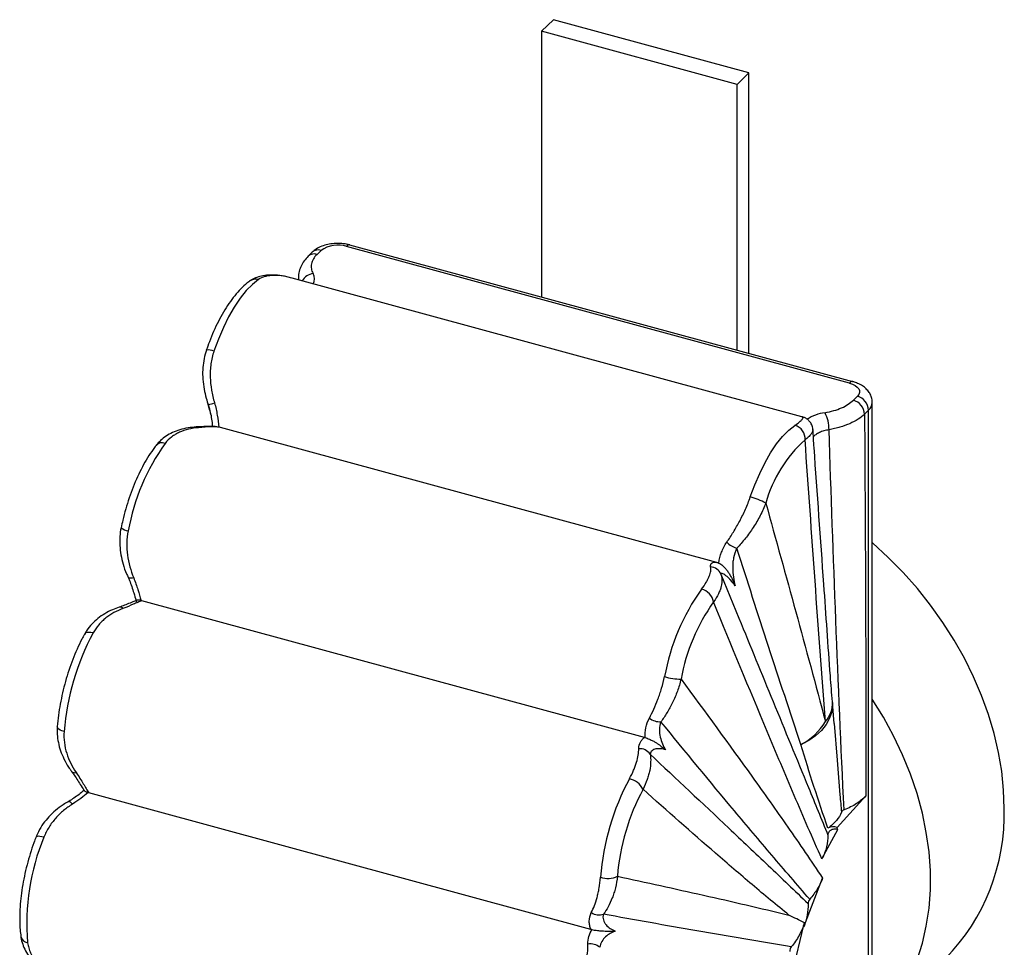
# Paper-space layout '_Trimétrica' of a CAD drawing. Header units: millimetres. Extents: x -151 to 7, y -173 to 78.
# Tile 2 of 2: x -149 to 7, y -69 to 78. Entities that reach past the tile are written whole.
import ezdxf

# ---------------------------------------------------------------- set-up
doc = ezdxf.new("R2010")
doc.units = ezdxf.units.MM

psp = doc.layouts.new('_Trimétrica')

# ---------------------------------------------------------------- linework, layer by layer
at = {"color": 7, "linetype": 'Continuous', "lineweight": 25}
for p, q in [((-66.1, 75.76), (-64.23, 77.58)), ((-33.28, 69.17), (-64.23, 77.58)), ((-66.1, 75.76), (-66.1, 33.68)), ((-35.15, 67.35), (-66.1, 75.76)), ((-35.15, 67.35), (-33.28, 69.17)), ((-33.28, 24.76), (-33.28, 69.17)), ((-35.15, 25.27), (-35.15, 67.35)), ((-102.41, 40.78), (-103.05, 40.15)), ((-101.01, 41.06), (-101.65, 40.44)), ((-17.36, 20.07), (-96.96, 41.71)), ((-16.83, 20.29), (-96.43, 41.92)), ((-105.6, 36.67), (-105.84, 36.74)), ((-24.91, 14.75), (-105.6, 36.68)), ((-104.58, 36.76), (-104.58, 36.41)), ((-16.75, 17.36), (-16.1, 17.99)), ((-118.7, 16.03), (-118.87, 16.67)), ((-14.34, 15.79), (-14.98, 15.17)), ((-14.34, -152.21), (-14.34, 15.79)), ((-13.76, -150.71), (-13.76, 16.99)), ((-117.01, 13.04), (-117.04, 13.05)), ((-38.36, -8.31), (-116.91, 13.04)), ((-37.73, -10.17), (-34.86, -17.16)), ((-49.81, -36), (-129.4, -14.37)), ((-19.79, -33.81), (-20.03, -30.5)), ((-19.8, -33.81), (-19.32, -39.63)), ((-58.29, -66.39), (-137.76, -44.8)), ((-19.32, -50.25), (-14.8, -45.28)), ((-21.73, -55.23), (-19.22, -50.61)), ((-24.59, -65.99), (-21.62, -58.29)), ((-26.72, -74.57), (-24.63, -65.96)), ((-24.59, -65.99), (-24.63, -65.96))]:
    psp.add_line(p, q, dxfattribs=at)
at = {"color": 8, "linetype": 'Continuous', "lineweight": 25}
for p, q in [((-104.54, 36.39), (-104.53, 36.76)), ((-118.87, 16.67), (-119.15, 17.71)), ((-118.87, 16.67), (-118.61, 15.7)), ((-24.89, 14.74), (-24.91, 14.75))]:
    psp.add_line(p, q, dxfattribs=at)
at = {"color": 7, "linetype": 'Continuous', "lineweight": 25, "flags": 128}
for points in [[(-110.91, 36.46), (-111.88, 35.69), (-112.85, 34.7), (-113.81, 33.5), (-114.74, 32.11), (-115.64, 30.56), (-116.48, 28.86), (-117.26, 27.04), (-117.97, 25.13)], [(-17.36, 20.07), (-16.87, 19.91), (-16.45, 19.69), (-16.12, 19.44), (-15.89, 19.16), (-15.77, 18.87), (-15.77, 18.56), (-15.88, 18.27), (-16.1, 17.99)], [(-33.06, 2.05), (-32.36, 3.96), (-31.58, 5.78), (-30.73, 7.48), (-29.84, 9.04), (-28.9, 10.43), (-27.94, 11.62), (-26.97, 12.62), (-26.01, 13.38)], [(7.13, -47.26), (7.03, -44.34), (6.73, -41.37), (6.23, -38.38), (5.53, -35.38), (4.63, -32.37), (3.55, -29.38), (2.28, -26.42), (0.83, -23.49), (-0.79, -20.62), (-2.58, -17.81), (-4.53, -15.09), (-6.62, -12.46), (-8.85, -9.93), (-11.22, -7.51), (-13.7, -5.22), (-13.76, -5.17)], [(-13.76, -82.34), (-11.99, -80.44), (-10.38, -78.35), (-8.95, -76.11), (-7.71, -73.73), (-6.67, -71.22), (-5.83, -68.59), (-5.2, -65.86), (-4.77, -63.03), (-4.56, -60.12), (-4.56, -57.15), (-4.77, -54.13), (-5.2, -51.07), (-5.83, -48), (-6.67, -44.91), (-7.71, -41.83), (-8.95, -38.78), (-10.38, -35.76), (-11.99, -32.8), (-13.76, -29.94)], [(-19.22, -50.61), (-19.24, -50.53), (-19.32, -50.25)]]:
    psp.add_lwpolyline(points, dxfattribs=at)
at = {"color": 8, "linetype": 'Continuous', "lineweight": 25, "flags": 128}
for points in [[(-130.67, -10.76), (-130.87, -10.8), (-131.04, -10.82), (-131.2, -10.82), (-131.33, -10.81), (-131.43, -10.78), (-131.51, -10.74), (-131.55, -10.68)], [(-137.1, -19.47), (-137.44, -19.4), (-137.75, -19.38), (-138.02, -19.4), (-138.24, -19.48), (-138.4, -19.6), (-138.46, -19.69)], [(-20.03, -30.5), (-20.03, -30.89), (-20.15, -31.95), (-20.5, -32.99), (-21.05, -33.99), (-21.8, -34.92), (-22.73, -35.77), (-23.81, -36.52), (-25.04, -37.15)], [(-141.69, -35.08), (-142.02, -34.97), (-142.3, -34.84), (-142.52, -34.7), (-142.67, -34.55), (-142.75, -34.39), (-142.76, -34.28)], [(-140.35, -46.56), (-140.49, -46.42), (-140.63, -46.31), (-140.75, -46.23), (-140.87, -46.19), (-140.97, -46.17), (-141.05, -46.19), (-141.06, -46.2)], [(-144.88, -51.81), (-145.22, -51.73), (-145.51, -51.68), (-145.76, -51.66), (-145.96, -51.68), (-146.08, -51.72), (-146.14, -51.79)]]:
    psp.add_lwpolyline(points, dxfattribs=at)
at = {"color": 8, "linetype": 'Continuous', "lineweight": 25}
for centre, radius, start, end in [((-101.47, 39.73), 1.41, 71.1273, 131.6949), ((-96.52, 41.39), 0.541, 80.7318, 143.9675), ((-102.11, 39.1), 1.41, 71.124, 131.762), ((-101.96, 35.1), 2.33, 97.9415, 150.6362), ((-103.77, 36.56), 1.71, 332.4484, 29.5577), ((-111.35, 35), 1.53, 73.3049, 123.2184), ((-118.79, 23.35), 1.96, 65.2898, 101.5314), ((-16.92, 19.76), 0.541, 80.7268, 143.9683), ((-15.42, 17.05), 1.66, 310.6501, 357.8379), ((-20.17, 8.06), 7.4, 98.2766, 122.0013), ((-120.76, 12.56), 0.556, 53.8399, 91.4813), ((-126.19, 9.33), 1.29, 68.0066, 136.6492), ((-131.35, -1.37), 1.95, 227.8718, 264.3609), ((-132.84, -16.02), 0.632, 40.9859, 101.4912), ((-24.45, -30.55), 4.41, 317.9764, 2.2735), ((-140.01, -40.91), 0.69, 225.8398, 288.9769), ((-147.27, -67.22), 1.3, 193.0471, 261.4553)]:
    psp.add_arc(centre, radius, start, end, dxfattribs=at)
at = {"color": 7, "linetype": 'Continuous', "lineweight": 25}
for centre, radius, start, end in [((-98.33, 37.29), 4.62, 72.696, 125.3989), ((-17.4, 15.02), 2.43, 3.3916, 74.3338), ((-16.76, 15.65), 2.43, 3.3916, 74.3338), ((-119.65, 21.63), 5.02, 278.9385, 290.6228), ((-26.27, 12.76), 5.67, 359.2394, 27.6049), ((-26.67, 11.2), 2.29, 356.7543, 73.2192), ((-10.81, -4.32), 20.52, 131.4332, 164.7853), ((-97.09, -9.7), 35.04, 144.7404, 169.487), ((-35.33, -7.14), 9.46, 60.1104, 76.1569), ((-34.05, -2.38), 3.87, 224.9636, 252.8951), ((-39.45, -10.9), 1.87, 22.9408, 86.6704), ((-12.19, -32.78), 35.04, 144.7404, 169.487), ((-41.45, -15.1), 2.63, 11.704, 75.6168), ((-13.63, -32.42), 30.92, 144.7404, 169.487), ((-102, -38.27), 39.82, 151.8153, 175.3932), ((-43.96, -17.38), 9.4, 253.4255, 269.5846), ((-30.02, -31.09), 10, 3.3747, 4.3381), ((-47.36, -30.88), 2.66, 230.8948, 273.2137), ((-29.99, -28.03), 10.38, 298.5152, 328.2072), ((-50.57, -39.78), 1.99, 33.5684, 94.174), ((-17.1, -61.35), 39.82, 151.8153, 175.3932), ((-52.92, -45.7), 3.23, 27.2699, 77.0712), ((-19.08, -60.81), 35.13, 151.8153, 175.3932), ((-25.47, -48.2), 32.61, 315.6026, 1.6631), ((-19.9, -51.76), 1.62, 68.8852, 122.4197), ((-111.95, -65.45), 35.65, 157.5085, 184.9122), ((-55.65, -54.6), 3.73, 252.3109, 294.7253), ((-57.01, -61.99), 2.12, 235.1806, 289.3795), ((-58.35, -71.03), 2.33, 50.4753, 100.2506)]:
    psp.add_arc(centre, radius, start, end, dxfattribs=at)
for points, knots in [([(-96.43, 41.92), (-96.61, 41.97), (-97.1, 42.09), (-97.95, 42.18), (-98.97, 42.17), (-99.97, 42.02), (-100.93, 41.74), (-101.76, 41.33), (-102.21, 40.95), (-102.41, 40.78)], [0, 0, 0, 0, 0.084982, 0.237911, 0.389849, 0.54336, 0.700866, 0.866151, 1, 1, 1, 1]), ([(-103.05, 40.15), (-103.28, 39.91), (-103.72, 39.43), (-104.2, 38.62), (-104.49, 37.74), (-104.61, 37.1), (-104.57, 36.77), (-104.57, 36.75)], [0, 0, 0, 0, 0.256559, 0.50252, 0.734909, 0.985194, 1, 1, 1, 1]), ([(-101.65, 40.44), (-101.89, 40.2), (-102.08, 39.96), (-102.37, 39.47), (-102.47, 39.21), (-102.58, 38.69), (-102.59, 38.17), (-102.42, 37.66), (-102.28, 37.41)], [0, 0, 0, 0, 0.25, 0.25, 0.5, 0.5, 0.75, 1, 1, 1, 1]), ([(-112.19, 36.28), (-112.37, 36.14), (-112.9, 35.77), (-113.73, 35), (-114.69, 33.93), (-115.6, 32.7), (-116.47, 31.33), (-117.28, 29.85), (-118.02, 28.27), (-118.66, 26.74), (-119.02, 25.71), (-119.18, 25.27)], [0, 0, 0, 0, 0.064705, 0.186054, 0.308652, 0.430745, 0.551609, 0.671315, 0.790117, 0.908269, 1, 1, 1, 1]), ([(-106.03, 36.78), (-106.16, 36.82), (-106.8, 36.99), (-107.83, 37.14), (-109.09, 37.2), (-110.19, 37.1), (-111.15, 36.83), (-111.82, 36.55), (-112.12, 36.31), (-112.18, 36.26)], [0, 0, 0, 0, 0.056654, 0.279924, 0.472039, 0.647853, 0.812378, 0.962501, 1, 1, 1, 1]), ([(-105.84, 36.74), (-106.35, 36.88), (-106.85, 36.98), (-107.81, 37.1), (-108.27, 37.12), (-108.92, 37.1), (-109.13, 37.08), (-109.53, 37.01), (-109.73, 36.97), (-110.28, 36.81), (-110.62, 36.66), (-110.91, 36.46)], [0, 0, 0, 0, 0.25, 0.25, 0.5, 0.5, 0.625, 0.625, 0.75, 0.75, 1, 1, 1, 1]), ([(-119.16, 25.26), (-119.2, 25.16), (-119.41, 24.63), (-119.61, 23.59), (-119.78, 22.15), (-119.74, 20.64), (-119.56, 19.14), (-119.31, 18.17), (-119.19, 17.7)], [0, 0, 0, 0, 0.042241, 0.223976, 0.412234, 0.607523, 0.811474, 1, 1, 1, 1]), ([(-117.97, 25.13), (-118.19, 24.47), (-118.34, 23.79), (-118.49, 22.76), (-118.52, 22.42), (-118.56, 21.72), (-118.56, 21.37), (-118.53, 20.33), (-118.47, 19.64), (-118.24, 18.28), (-118.08, 17.6), (-117.88, 16.93)], [0, 0, 0, 0, 0.25, 0.25, 0.375, 0.375, 0.5, 0.5, 0.75, 0.75, 1, 1, 1, 1]), ([(-13.78, 16.98), (-13.78, 17.13), (-13.77, 17.53), (-13.98, 18.14), (-14.34, 18.77), (-14.85, 19.31), (-15.49, 19.76), (-16.17, 20.09), (-16.64, 20.23), (-16.83, 20.29)], [0, 0, 0, 0, 0.092312, 0.244362, 0.392577, 0.544475, 0.706919, 0.884072, 1, 1, 1, 1]), ([(-119.2, 17.69), (-118.98, 16.92), (-118.73, 16.05), (-118.49, 15.18), (-118.47, 15.08)], [0, 0, 0, 0, 0.894548, 1, 1, 1, 1]), ([(-21.24, 15.38), (-20.76, 15.47), (-20.29, 15.58), (-19.42, 15.83), (-19.01, 15.98), (-18.23, 16.32), (-17.54, 16.7), (-16.98, 17.13), (-16.75, 17.36)], [0, 0, 0, 0, 0.25, 0.25, 0.5, 0.5, 0.75, 1, 1, 1, 1]), ([(-118.72, 16.18), (-118.64, 15.85), (-118.46, 15.14), (-118.3, 14.13), (-118.23, 13.48), (-118.2, 13.19)], [0, 0, 0, 0, 0.3189155, 0.6905131, 1, 1, 1, 1]), ([(-117.88, 16.93), (-117.69, 16.28), (-117.55, 15.63), (-117.34, 14.34), (-117.26, 13.71), (-117.2, 13.09)], [0, 0, 0, 0, 0.5, 0.5, 1, 1, 1, 1]), ([(-26.01, 13.38), (-25.71, 13.59), (-25.47, 13.77), (-25.09, 14.08), (-24.95, 14.21), (-24.82, 14.38), (-24.78, 14.43), (-24.74, 14.52), (-24.73, 14.56), (-24.74, 14.66), (-24.79, 14.71), (-24.89, 14.74)], [0, 0, 0, 0, 0.25, 0.25, 0.5, 0.5, 0.625, 0.625, 0.75, 0.75, 1, 1, 1, 1]), ([(-24.78, 14.71), (-24.81, 14.72), (-24.85, 14.74), (-24.91, 14.75), (-24.91, 14.75)], [0, 0, 0, 0, 0.973806, 1, 1, 1, 1]), ([(-23.17, 12.71), (-23.18, 12.85), (-23.21, 13.22), (-23.47, 13.76), (-23.86, 14.22), (-24.29, 14.51), (-24.61, 14.66), (-24.76, 14.7), (-24.79, 14.71)], [0, 0, 0, 0, 0.14247, 0.365114, 0.563986, 0.754135, 0.950839, 1, 1, 1, 1]), ([(-14.98, 15.17), (-15.27, 14.87), (-15.96, 14.33), (-16.84, 13.86), (-17.81, 13.43), (-18.32, 13.25), (-19.14, 13), (-19.42, 12.93), (-20, 12.79), (-20.29, 12.73), (-20.6, 12.68)], [0, 0, 0, 0, 0.25, 0.5, 0.5, 0.75, 0.75, 0.875, 0.875, 1, 1, 1, 1]), ([(-14.98, 15.17), (-14.91, 5.13), (-14.85, -4.92), (-14.8, -20.02), (-14.78, -25.06), (-14.78, -35.16), (-14.78, -40.21), (-14.8, -45.28)], [0, 0, 0, 0, 0.5, 0.5, 0.75, 0.75, 1, 1, 1, 1]), ([(-120.77, 13.1), (-121.21, 13.07), (-122.1, 13.01), (-123.36, 12.71), (-124.53, 12.28), (-125.55, 11.7), (-126.43, 11.02), (-126.9, 10.47), (-127.12, 10.21)], [0, 0, 0, 0, 0.176361, 0.359553, 0.531649, 0.695975, 0.854484, 1, 1, 1, 1]), ([(-120.43, 13.01), (-120.97, 12.97), (-121.49, 12.89), (-122.49, 12.65), (-122.97, 12.49), (-123.65, 12.18), (-123.87, 12.07), (-124.29, 11.82), (-124.49, 11.68), (-125.06, 11.24), (-125.41, 10.91), (-125.7, 10.52)], [0, 0, 0, 0, 0.25, 0.25, 0.5, 0.5, 0.625, 0.625, 0.75, 0.75, 1, 1, 1, 1]), ([(-117.18, 13.08), (-117.29, 13.1), (-117.72, 13.2), (-118.49, 13.22), (-119.51, 13.19), (-120.27, 13.14), (-120.7, 13.12), (-120.78, 13.12)], [0, 0, 0, 0, 0.103582, 0.414644, 0.707698, 0.946382, 1, 1, 1, 1]), ([(-116.91, 13.04), (-117.33, 13.13), (-117.81, 13.16), (-118.98, 13.13), (-119.64, 13.07), (-120.43, 13.01)], [0, 0, 0, 0, 0.5, 0.5, 1, 1, 1, 1]), ([(-20.07, -30.37), (-20.18, -29.01), (-20.64, -22.84), (-21.58, -9.4), (-22.53, 3.57), (-23.09, 11.76), (-23.15, 12.72)], [0, 0, 0, 0, 0.0958239, 0.431401, 0.9337497, 1, 1, 1, 1]), ([(-20.6, 12.68), (-20.88, 12.63), (-21.16, 12.57), (-21.67, 12.43), (-21.91, 12.34), (-22.35, 12.14), (-22.54, 12.03), (-22.87, 11.78), (-23.01, 11.65), (-23.12, 11.51)], [0, 0, 0, 0, 0.25, 0.25, 0.5, 0.5, 0.75, 0.75, 1, 1, 1, 1]), ([(-18.21, -47.47), (-18.7, -37.47), (-19.13, -27.45), (-19.91, -7.39), (-20.27, 2.64), (-20.6, 12.68)], [0, 0, 0, 0, 0.5, 0.5, 1, 1, 1, 1]), ([(-21.17, -33.5), (-21.73, -26.1), (-22.28, -18.68), (-23.34, -3.82), (-23.87, 3.62), (-24.39, 11.07)], [0, 0, 0, 0, 0.5, 0.5, 1, 1, 1, 1]), ([(-127.13, 10.21), (-127.29, 10), (-127.75, 9.39), (-128.48, 8.27), (-129.3, 6.82), (-130.07, 5.26), (-130.76, 3.61), (-131.39, 1.9), (-131.94, 0.15), (-132.36, -1.44), (-132.58, -2.42), (-132.66, -2.82)], [0, 0, 0, 0, 0.064834, 0.189479, 0.312975, 0.435475, 0.557249, 0.678532, 0.799525, 0.920403, 1, 1, 1, 1]), ([(-36.79, -5.11), (-36.42, -4.59), (-36.07, -4.06), (-35.39, -2.94), (-35.06, -2.36), (-34.58, -1.46), (-34.42, -1.15), (-34.11, -0.52), (-33.97, -0.21), (-33.54, 0.75), (-33.29, 1.39), (-33.06, 2.05)], [0, 0, 0, 0, 0.25, 0.25, 0.5, 0.5, 0.625, 0.625, 0.75, 0.75, 1, 1, 1, 1]), ([(-30.61, 1.07), (-30.86, 0.4), (-31.16, -0.26), (-31.66, -1.21), (-31.84, -1.53), (-32.2, -2.16), (-32.4, -2.47), (-32.99, -3.37), (-33.41, -3.95), (-34.27, -5.05), (-34.72, -5.58), (-35.19, -6.07)], [0, 0, 0, 0, 0.25, 0.25, 0.375, 0.375, 0.5, 0.5, 0.75, 0.75, 1, 1, 1, 1]), ([(-30.61, 1.07), (-29.02, -4.66), (-27.43, -10.4), (-24.28, -21.91), (-22.72, -27.69), (-21.17, -33.5)], [0, 0, 0, 0, 0.5, 0.5, 1, 1, 1, 1]), ([(-132.66, -2.82), (-132.66, -2.82), (-132.79, -3.28), (-132.87, -4.23), (-132.89, -5.66), (-132.72, -7.13), (-132.36, -8.62), (-131.96, -9.82), (-131.63, -10.49), (-131.53, -10.67)], [0, 0, 0, 0, 0.001753, 0.173482, 0.348906, 0.530157, 0.720278, 0.920696, 1, 1, 1, 1]), ([(-131.54, -3.31), (-131.68, -3.95), (-131.75, -4.59), (-131.78, -5.88), (-131.74, -6.52), (-131.49, -8.4), (-131.15, -9.6), (-130.67, -10.76)], [0, 0, 0, 0, 0.25, 0.25, 0.5, 0.5, 1, 1, 1, 1]), ([(-38.07, -8.41), (-37.97, -7.84), (-37.82, -7.27), (-37.41, -6.16), (-37.14, -5.62), (-36.79, -5.11)], [0, 0, 0, 0, 0.5, 0.5, 1, 1, 1, 1]), ([(-35.19, -6.07), (-35.45, -6.56), (-35.61, -7.08), (-35.76, -7.86), (-35.8, -8.12), (-35.84, -8.64), (-35.85, -8.9), (-35.85, -9.66), (-35.8, -10.16), (-35.67, -11.12), (-35.57, -11.58), (-35.46, -12.03)], [0, 0, 0, 0, 0.25, 0.25, 0.375, 0.375, 0.5, 0.5, 0.75, 0.75, 1, 1, 1, 1]), ([(-25.04, -37.15), (-26.77, -31.99), (-28.48, -26.81), (-31.86, -16.45), (-33.53, -11.26), (-35.19, -6.07)], [0, 0, 0, 0, 0.5, 0.5, 1, 1, 1, 1]), ([(-40.8, -12.55), (-40.5, -12.17), (-40.26, -11.81), (-39.95, -11.3), (-39.86, -11.13), (-39.7, -10.81), (-39.63, -10.66), (-39.45, -10.21), (-39.37, -9.94), (-39.3, -9.45), (-39.3, -9.23), (-39.35, -9.03)], [0, 0, 0, 0, 0.25, 0.25, 0.375, 0.375, 0.5, 0.5, 0.75, 0.75, 1, 1, 1, 1]), ([(-39.35, -9.03), (-39.41, -8.74), (-39.31, -8.52), (-38.94, -8.28), (-38.67, -8.25), (-38.36, -8.31)], [0, 0, 0, 0, 0.5, 0.5, 1, 1, 1, 1]), ([(-38.07, -8.41), (-37.96, -8.46), (-37.85, -8.53), (-37.64, -8.67), (-37.54, -8.74), (-37.35, -8.9), (-37.27, -8.98), (-37.11, -9.14), (-37.03, -9.23), (-36.82, -9.47), (-36.71, -9.63), (-36.49, -9.94), (-36.4, -10.1), (-36.13, -10.56), (-35.98, -10.86), (-35.78, -11.3), (-35.71, -11.45), (-35.59, -11.74), (-35.52, -11.88), (-35.46, -12.03)], [0, 0, 0, 0, 0.0625, 0.0625, 0.125, 0.125, 0.1875, 0.1875, 0.25, 0.25, 0.375, 0.375, 0.5, 0.5, 0.75, 0.75, 0.875, 0.875, 1, 1, 1, 1]), ([(-131.56, -10.68), (-131.49, -10.84), (-131.26, -11.33), (-130.96, -12.17), (-130.63, -13.22), (-130.4, -14.03), (-130.27, -14.45), (-130.24, -14.53)], [0, 0, 0, 0, 0.112936, 0.343819, 0.611406, 0.924976, 1, 1, 1, 1]), ([(-130.67, -10.76), (-130.4, -11.4), (-130.19, -12.03), (-129.82, -13.22), (-129.66, -13.8), (-129.51, -14.34)], [0, 0, 0, 0, 0.5, 0.5, 1, 1, 1, 1]), ([(-37.73, -10.17), (-37.62, -10.45), (-37.56, -10.74), (-37.54, -11.39), (-37.58, -11.73), (-37.71, -12.29), (-37.77, -12.49), (-37.92, -12.88), (-38.01, -13.08), (-38.31, -13.7), (-38.56, -14.13), (-38.87, -14.57)], [0, 0, 0, 0, 0.25, 0.25, 0.5, 0.5, 0.625, 0.625, 0.75, 0.75, 1, 1, 1, 1]), ([(-35.46, -12.03), (-35.69, -11.68), (-35.94, -11.37), (-36.31, -10.96), (-36.43, -10.84), (-36.67, -10.61), (-36.8, -10.51), (-37.15, -10.24), (-37.36, -10.12), (-37.6, -10.05), (-37.66, -10.05), (-37.74, -10.08), (-37.75, -10.11), (-37.73, -10.17)], [0, 0, 0, 0, 0.25, 0.25, 0.375, 0.375, 0.5, 0.5, 0.75, 0.75, 0.875, 0.875, 1, 1, 1, 1]), ([(-132.96, -15.42), (-133.32, -15.54), (-134.12, -15.8), (-135.24, -16.4), (-136.34, -17.15), (-137.31, -18.06), (-138.02, -18.91), (-138.34, -19.51), (-138.44, -19.7)], [0, 0, 0, 0, 0.155588, 0.350786, 0.536325, 0.715616, 0.908419, 1, 1, 1, 1]), ([(-130.15, -14.31), (-130.37, -14.39), (-130.84, -14.58), (-131.64, -14.91), (-132.37, -15.2), (-132.84, -15.35), (-132.98, -15.4)], [0, 0, 0, 0, 0.273095, 0.600234, 0.87802, 1, 1, 1, 1]), ([(-129.4, -14.37), (-129.6, -14.45), (-129.81, -14.54), (-130.25, -14.73), (-130.49, -14.83), (-131.22, -15.15), (-131.76, -15.38), (-132.37, -15.6)], [0, 0, 0, 0, 0.25, 0.25, 0.5, 0.5, 1, 1, 1, 1]), ([(-129.51, -14.34), (-129.61, -14.32), (-129.81, -14.28), (-130.04, -14.27), (-130.11, -14.3), (-130.15, -14.31)], [0, 0, 0, 0, 0.31039, 0.619677, 1, 1, 1, 1]), ([(-21.73, -55.23), (-23.21, -51.93), (-24.66, -48.59), (-27.54, -41.86), (-28.97, -38.47), (-33.24, -28.28), (-36.06, -21.44), (-38.87, -14.57)], [0, 0, 0, 0, 0.25, 0.25, 0.5, 0.5, 1, 1, 1, 1]), ([(-132.37, -15.6), (-132.86, -15.79), (-133.34, -16), (-134.24, -16.5), (-134.68, -16.79), (-135.28, -17.27), (-135.48, -17.44), (-135.86, -17.8), (-136.03, -17.99), (-136.54, -18.58), (-136.84, -19.01), (-137.1, -19.47)], [0, 0, 0, 0, 0.25, 0.25, 0.5, 0.5, 0.625, 0.625, 0.75, 0.75, 1, 1, 1, 1]), ([(-138.46, -19.69), (-138.6, -19.95), (-139.01, -20.69), (-139.64, -22.02), (-140.33, -23.67), (-140.95, -25.39), (-141.49, -27.15), (-141.94, -28.94), (-142.31, -30.73), (-142.6, -32.52), (-142.71, -33.69), (-142.76, -34.28)], [0, 0, 0, 0, 0.061855, 0.179703, 0.296975, 0.413804, 0.530379, 0.646865, 0.763404, 0.880119, 1, 1, 1, 1]), ([(-49.04, -32.94), (-48.56, -32.05), (-48.11, -31.07), (-47.59, -29.69), (-47.48, -29.41), (-47.29, -28.83), (-47.2, -28.54), (-46.93, -27.64), (-46.77, -27.02), (-46.64, -26.39)], [0, 0, 0, 0, 0.5, 0.5, 0.625, 0.625, 0.75, 0.75, 1, 1, 1, 1]), ([(-44.03, -26.78), (-44.19, -27.44), (-44.38, -28.08), (-44.72, -29), (-44.84, -29.31), (-45.1, -29.91), (-45.23, -30.2), (-45.65, -31.05), (-45.94, -31.59), (-46.56, -32.61), (-46.88, -33.09), (-47.21, -33.53)], [0, 0, 0, 0, 0.25, 0.25, 0.375, 0.375, 0.5, 0.5, 0.75, 0.75, 1, 1, 1, 1]), ([(-44.03, -26.78), (-40.24, -31.91), (-36.47, -37.07), (-30.85, -44.91), (-28.99, -47.54), (-26.21, -51.52), (-25.28, -52.86), (-23.44, -55.56), (-22.53, -56.92), (-21.62, -58.29)], [0, 0, 0, 0, 0.5, 0.5, 0.75, 0.75, 0.875, 0.875, 1, 1, 1, 1]), ([(-142.76, -34.28), (-142.77, -34.69), (-142.81, -35.55), (-142.62, -36.84), (-142.27, -38.16), (-141.72, -39.46), (-141.12, -40.55), (-140.65, -41.17), (-140.47, -41.39)], [0, 0, 0, 0, 0.159375, 0.330536, 0.508456, 0.692904, 0.887373, 1, 1, 1, 1]), ([(-49.71, -36.03), (-49.72, -35.53), (-49.69, -35), (-49.48, -33.96), (-49.3, -33.44), (-49.04, -32.94)], [0, 0, 0, 0, 0.5, 0.5, 1, 1, 1, 1]), ([(-47.21, -33.53), (-47.37, -33.94), (-47.44, -34.36), (-47.45, -35.18), (-47.4, -35.58), (-47.23, -36.34), (-47.11, -36.7), (-46.82, -37.38), (-46.65, -37.7), (-46.47, -37.99)], [0, 0, 0, 0, 0.25, 0.25, 0.5, 0.5, 0.75, 0.75, 1, 1, 1, 1]), ([(-23.66, -61.61), (-25.67, -59.3), (-27.67, -56.98), (-31.63, -52.33), (-33.6, -49.99), (-39.48, -42.96), (-43.36, -38.25), (-47.21, -33.53)], [0, 0, 0, 0, 0.25, 0.25, 0.5, 0.5, 1, 1, 1, 1]), ([(-141.69, -35.08), (-141.73, -35.67), (-141.72, -36.25), (-141.58, -37.41), (-141.45, -37.98), (-140.94, -39.62), (-140.43, -40.63), (-139.78, -41.57)], [0, 0, 0, 0, 0.25, 0.25, 0.5, 0.5, 1, 1, 1, 1]), ([(-50.72, -37.79), (-50.72, -37.41), (-50.62, -37.06), (-50.38, -36.61), (-50.29, -36.47), (-50.07, -36.21), (-49.94, -36.1), (-49.81, -36)], [0, 0, 0, 0, 0.5, 0.5, 0.75, 0.75, 1, 1, 1, 1]), ([(-49.71, -36.03), (-49.49, -36.1), (-49.26, -36.19), (-48.83, -36.38), (-48.65, -36.47), (-48.3, -36.65), (-48.15, -36.74), (-47.88, -36.91), (-47.75, -37), (-47.4, -37.24), (-47.19, -37.4), (-46.81, -37.7), (-46.64, -37.85), (-46.47, -37.99)], [0, 0, 0, 0, 0.125, 0.125, 0.25, 0.25, 0.375, 0.375, 0.5, 0.5, 0.75, 0.75, 1, 1, 1, 1]), ([(-52.19, -42.54), (-51.94, -42.08), (-51.72, -41.63), (-51.44, -40.98), (-51.35, -40.77), (-51.2, -40.35), (-51.13, -40.14), (-50.95, -39.54), (-50.86, -39.16), (-50.75, -38.45), (-50.72, -38.11), (-50.72, -37.79)], [0, 0, 0, 0, 0.25, 0.25, 0.375, 0.375, 0.5, 0.5, 0.75, 0.75, 1, 1, 1, 1]), ([(-48.92, -38.68), (-48.85, -39.07), (-48.82, -39.47), (-48.85, -40.32), (-48.89, -40.76), (-49.03, -41.47), (-49.09, -41.71), (-49.22, -42.2), (-49.3, -42.44), (-49.56, -43.19), (-49.78, -43.7), (-50.04, -44.22)], [0, 0, 0, 0, 0.25, 0.25, 0.5, 0.5, 0.625, 0.625, 0.75, 0.75, 1, 1, 1, 1]), ([(-46.47, -37.99), (-46.73, -37.9), (-47, -37.84), (-47.52, -37.78), (-47.77, -37.79), (-48.12, -37.86), (-48.24, -37.9), (-48.44, -37.99), (-48.54, -38.05), (-48.78, -38.26), (-48.9, -38.44), (-48.92, -38.68)], [0, 0, 0, 0, 0.25, 0.25, 0.5, 0.5, 0.625, 0.625, 0.75, 0.75, 1, 1, 1, 1]), ([(-48.92, -38.68), (-44.78, -42.55), (-40.63, -46.44), (-34.39, -52.33), (-32.3, -54.3), (-28.12, -58.28), (-26.02, -60.28), (-23.92, -62.3)], [0, 0, 0, 0, 0.5, 0.5, 0.75, 0.75, 1, 1, 1, 1]), ([(-140.5, -41.41), (-140.39, -41.55), (-140.08, -41.96), (-139.63, -42.65), (-139.09, -43.51), (-138.72, -44.12), (-138.49, -44.42), (-138.46, -44.45)], [0, 0, 0, 0, 0.117927, 0.352889, 0.62544, 0.957849, 1, 1, 1, 1]), ([(-139.78, -41.57), (-139.34, -42.21), (-138.98, -42.8), (-138.49, -43.61), (-138.34, -43.87), (-138.04, -44.36), (-137.9, -44.59), (-137.76, -44.8)], [0, 0, 0, 0, 0.5, 0.5, 0.75, 0.75, 1, 1, 1, 1]), ([(-138.44, -44.31), (-138.66, -44.5), (-139.12, -44.87), (-139.9, -45.46), (-140.55, -45.91), (-140.96, -46.13), (-141.07, -46.19)], [0, 0, 0, 0, 0.309783, 0.629492, 0.902927, 1, 1, 1, 1]), ([(-137.9, -44.75), (-138.25, -45.05), (-138.63, -45.35), (-139.44, -45.96), (-139.87, -46.26), (-140.35, -46.56)], [0, 0, 0, 0, 0.5, 0.5, 1, 1, 1, 1]), ([(-137.9, -44.75), (-137.99, -44.72), (-138.18, -44.65), (-138.38, -44.54), (-138.43, -44.48), (-138.46, -44.45)], [0, 0, 0, 0, 0.291414, 0.581744, 1, 1, 1, 1]), ([(-26.94, -64.13), (-28.89, -62.56), (-30.84, -60.95), (-34.7, -57.68), (-36.63, -56.02), (-42.4, -51.01), (-46.22, -47.63), (-50.04, -44.22)], [0, 0, 0, 0, 0.25, 0.25, 0.5, 0.5, 1, 1, 1, 1]), ([(-141.05, -46.22), (-141.31, -46.36), (-142.02, -46.75), (-143.04, -47.54), (-144.1, -48.53), (-145.02, -49.66), (-145.7, -50.75), (-146, -51.51), (-146.12, -51.8)], [0, 0, 0, 0, 0.118315, 0.315563, 0.504074, 0.685134, 0.880233, 1, 1, 1, 1]), ([(-140.35, -46.56), (-140.85, -46.87), (-141.32, -47.21), (-142.21, -47.95), (-142.63, -48.36), (-143.21, -49.02), (-143.4, -49.25), (-143.76, -49.72), (-143.92, -49.96), (-144.39, -50.72), (-144.66, -51.25), (-144.88, -51.81)], [0, 0, 0, 0, 0.25, 0.25, 0.5, 0.5, 0.625, 0.625, 0.75, 0.75, 1, 1, 1, 1]), ([(-14.8, -45.28), (-15.2, -45.72), (-15.68, -46.13), (-16.54, -46.68), (-16.85, -46.85), (-17.5, -47.18), (-17.85, -47.33), (-18.21, -47.47)], [0, 0, 0, 0, 0.5, 0.5, 0.75, 0.75, 1, 1, 1, 1]), ([(-18.64, -47.84), (-18.81, -48.31), (-19.08, -48.75), (-19.61, -49.4), (-19.82, -49.61), (-20.27, -50.01), (-20.51, -50.21), (-20.77, -50.39)], [0, 0, 0, 0, 0.5, 0.5, 0.75, 0.75, 1, 1, 1, 1]), ([(-18.21, -47.47), (-18.32, -47.51), (-18.41, -47.57), (-18.56, -47.7), (-18.61, -47.77), (-18.64, -47.84)], [0, 0, 0, 0, 0.5, 0.5, 1, 1, 1, 1]), ([(-19.22, -50.61), (-19.36, -50.54), (-19.54, -50.5), (-19.9, -50.52), (-20.09, -50.58), (-20.41, -50.75), (-20.55, -50.88), (-20.73, -51.15), (-20.78, -51.31), (-20.77, -51.46)], [0, 0, 0, 0, 0.25, 0.25, 0.5, 0.5, 0.75, 0.75, 1, 1, 1, 1]), ([(-146.14, -51.79), (-146.25, -52.08), (-146.58, -52.94), (-147.07, -54.41), (-147.57, -56.18), (-147.99, -57.98), (-148.32, -59.76), (-148.56, -61.53), (-148.69, -63.25), (-148.73, -64.92), (-148.67, -66.34), (-148.57, -67.17), (-148.53, -67.51)], [0, 0, 0, 0, 0.05695, 0.16492, 0.272779, 0.380622, 0.488558, 0.596726, 0.705296, 0.81447, 0.924497, 1, 1, 1, 1]), ([(-20.77, -51.46), (-20.76, -52.09), (-20.83, -52.72), (-21.15, -53.98), (-21.4, -54.61), (-21.73, -55.23)], [0, 0, 0, 0, 0.5, 0.5, 1, 1, 1, 1]), ([(-58.23, -63.73), (-57.88, -63.06), (-57.58, -62.27), (-57.26, -61.1), (-57.2, -60.86), (-57.09, -60.36), (-57.04, -60.1), (-56.9, -59.3), (-56.83, -58.74), (-56.79, -58.15)], [0, 0, 0, 0, 0.5, 0.5, 0.625, 0.625, 0.75, 0.75, 1, 1, 1, 1]), ([(-54.09, -57.99), (-54.16, -58.62), (-54.27, -59.22), (-54.48, -60.08), (-54.56, -60.36), (-54.73, -60.9), (-54.82, -61.16), (-55.11, -61.92), (-55.32, -62.39), (-55.79, -63.24), (-56.04, -63.64), (-56.31, -63.99)], [0, 0, 0, 0, 0.25, 0.25, 0.375, 0.375, 0.5, 0.5, 0.75, 0.75, 1, 1, 1, 1]), ([(-54.09, -57.99), (-49.56, -58.97), (-45.02, -59.96), (-35.97, -61.99), (-31.44, -63.04), (-26.94, -64.13)], [0, 0, 0, 0, 0.5, 0.5, 1, 1, 1, 1]), ([(-21.62, -58.29), (-21.86, -58.9), (-22.14, -59.47), (-22.65, -60.3), (-22.83, -60.57), (-23.23, -61.1), (-23.43, -61.36), (-23.66, -61.61)], [0, 0, 0, 0, 0.5, 0.5, 0.75, 0.75, 1, 1, 1, 1]), ([(-23.92, -62.3), (-23.91, -62.92), (-23.96, -63.54), (-24.13, -64.46), (-24.2, -64.77), (-24.38, -65.38), (-24.48, -65.69), (-24.59, -65.99)], [0, 0, 0, 0, 0.5, 0.5, 0.75, 0.75, 1, 1, 1, 1]), ([(-23.66, -61.61), (-23.74, -61.7), (-23.81, -61.82), (-23.9, -62.05), (-23.93, -62.18), (-23.92, -62.3)], [0, 0, 0, 0, 0.5, 0.5, 1, 1, 1, 1]), ([(-58.29, -66.39), (-58.37, -66.2), (-58.44, -65.99), (-58.53, -65.56), (-58.56, -65.34), (-58.56, -64.66), (-58.46, -64.19), (-58.23, -63.73)], [0, 0, 0, 0, 0.25, 0.25, 0.5, 0.5, 1, 1, 1, 1]), ([(-56.31, -63.99), (-56.42, -64.29), (-56.4, -64.6), (-56.28, -65.02), (-56.22, -65.16), (-56.08, -65.42), (-55.99, -65.54), (-55.71, -65.89), (-55.48, -66.09), (-54.98, -66.43), (-54.71, -66.57), (-54.43, -66.67)], [0, 0, 0, 0, 0.25, 0.25, 0.375, 0.375, 0.5, 0.5, 0.75, 0.75, 1, 1, 1, 1]), ([(-26.57, -69.14), (-31.59, -68.34), (-36.57, -67.49), (-46.48, -65.77), (-51.4, -64.88), (-56.31, -63.99)], [0, 0, 0, 0, 0.5, 0.5, 1, 1, 1, 1]), ([(-24.5, -65.36), (-24.72, -66.06), (-24.99, -66.72), (-25.51, -67.68), (-25.7, -67.99), (-26.11, -68.58), (-26.33, -68.87), (-26.57, -69.14)], [0, 0, 0, 0, 0.5, 0.5, 0.75, 0.75, 1, 1, 1, 1]), ([(-58.76, -68.73), (-58.77, -68.31), (-58.71, -67.9), (-58.49, -67.13), (-58.33, -66.77), (-58.14, -66.43)], [0, 0, 0, 0, 0.5, 0.5, 1, 1, 1, 1]), ([(-58.14, -66.43), (-57.92, -66.48), (-57.67, -66.51), (-57.21, -66.57), (-57, -66.6), (-56.62, -66.63), (-56.45, -66.64), (-56.13, -66.66), (-55.98, -66.66), (-55.56, -66.68), (-55.32, -66.68), (-54.86, -66.68), (-54.64, -66.68), (-54.43, -66.67)], [0, 0, 0, 0, 0.125, 0.125, 0.25, 0.25, 0.375, 0.375, 0.5, 0.5, 0.75, 0.75, 1, 1, 1, 1]), ([(-54.43, -66.67), (-54.7, -66.77), (-54.97, -66.89), (-55.49, -67.18), (-55.74, -67.36), (-56.19, -67.78), (-56.4, -68.02), (-56.72, -68.58), (-56.83, -68.89), (-56.86, -69.23)], [0, 0, 0, 0, 0.25, 0.25, 0.5, 0.5, 0.75, 0.75, 1, 1, 1, 1]), ([(-148.52, -67.51), (-148.52, -67.56), (-148.49, -67.99), (-148.26, -68.76), (-147.82, -69.82), (-147.18, -70.83), (-146.37, -71.79), (-145.37, -72.68), (-144.45, -73.36), (-143.81, -73.69), (-143.62, -73.8)], [0, 0, 0, 0, 0.018786, 0.155369, 0.294121, 0.439498, 0.591324, 0.751471, 0.922246, 1, 1, 1, 1]), ([(-147.46, -68.5), (-147.42, -68.78), (-147.36, -69.06), (-147.21, -69.61), (-147.11, -69.87), (-146.87, -70.39), (-146.74, -70.64), (-146.44, -71.12), (-146.27, -71.36), (-145.73, -72.04), (-145.32, -72.46), (-144.4, -73.22), (-143.9, -73.57), (-143.36, -73.88)], [0, 0, 0, 0, 0.125, 0.125, 0.25, 0.25, 0.375, 0.375, 0.5, 0.5, 0.75, 0.75, 1, 1, 1, 1]), ([(-59.98, -74.89), (-59.76, -74.32), (-59.57, -73.77), (-59.34, -72.95), (-59.27, -72.68), (-59.14, -72.14), (-59.09, -71.88), (-58.94, -71.1), (-58.87, -70.6), (-58.78, -69.64), (-58.76, -69.18), (-58.76, -68.73)], [0, 0, 0, 0, 0.25, 0.25, 0.375, 0.375, 0.5, 0.5, 0.75, 0.75, 1, 1, 1, 1]), ([(-26.57, -69.14), (-26.65, -69.24), (-26.72, -69.36), (-26.81, -69.62), (-26.82, -69.76), (-26.82, -69.89)], [0, 0, 0, 0, 0.5, 0.5, 1, 1, 1, 1])]:
    psp.add_open_spline(points, degree=3, knots=knots, dxfattribs=at)
at = {"color": 8, "linetype": 'Continuous', "lineweight": 25}
for points, knots in [([(-23.19, 12.71), (-23.18, 12.64), (-23.15, 12.45), (-23.38, 12.05), (-23.79, 11.56), (-24.21, 11.21), (-24.39, 11.07)], [0, 0, 0, 0, 0.167528, 0.471775, 0.784094, 1, 1, 1, 1]), ([(-34.86, -17.16), (-33.06, -21.54), (-29.42, -30.43), (-24.71, -41.87), (-21.8, -48.95), (-20.77, -51.46)], [0, 0, 0, 0, 0.386265, 0.783127, 1, 1, 1, 1]), ([(-19.32, -39.63), (-19.17, -41.45), (-18.95, -44.17), (-18.72, -46.93), (-18.64, -47.84)], [0, 0, 0, 0, 0.668943, 1, 1, 1, 1])]:
    psp.add_open_spline(points, degree=3, knots=knots, dxfattribs=at)
at = {"color": 7, "linetype": 'Continuous', "lineweight": 25}
for points in [[(-38.36, -8.31), (-38.26, -8.33), (-38.17, -8.37), (-38.07, -8.41)], [(-129.51, -14.34), (-129.47, -14.35), (-129.44, -14.36), (-129.4, -14.37)], [(-49.81, -36), (-49.78, -36.01), (-49.74, -36.02), (-49.71, -36.03)], [(-20.77, -50.39), (-22.29, -46.03), (-23.72, -41.6), (-25.04, -37.15)], [(-137.76, -44.8), (-137.8, -44.78), (-137.85, -44.77), (-137.9, -44.75)], [(-24.5, -65.36), (-25.31, -64.95), (-26.12, -64.55), (-26.94, -64.13)], [(-24.63, -65.96), (-24.58, -65.76), (-24.54, -65.56), (-24.5, -65.36)], [(-58.14, -66.43), (-58.19, -66.42), (-58.24, -66.41), (-58.29, -66.39)]]:
    psp.add_open_spline(points, degree=3, dxfattribs=at)

doc.saveas('drawing.dxf')
